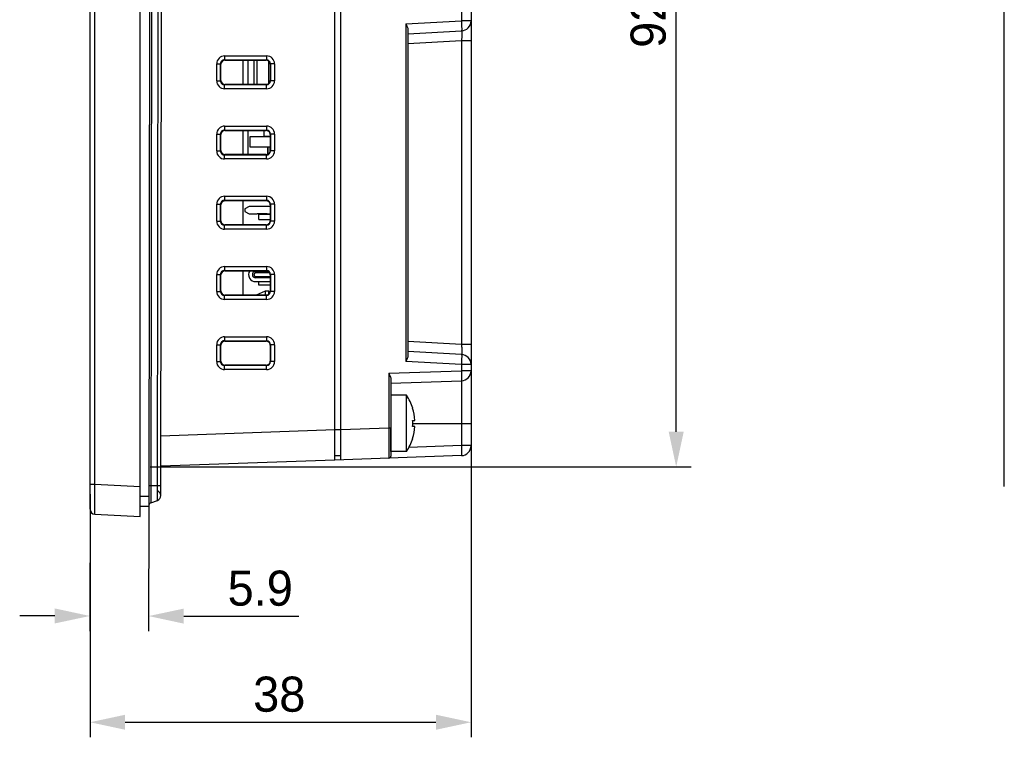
# Model space of a CAD drawing. Header units: millimetres. Extents: x 0 to 594, y 0 to 420.
# Tile 8 of 15: x 320 to 418, y 168 to 240. Entities that reach past the tile are written whole.
import ezdxf

# ---------------------------------------------------------------- set-up
doc = ezdxf.new("R2010")
doc.units = ezdxf.units.MM
doc.header["$LTSCALE"] = 65.395
doc.header["$PDMODE"] = 3
doc.header["$PDSIZE"] = 0.01
doc.layers.get('0').update_dxf_attribs({"linetype": 'CONTINUOUS'})
doc.layers.get('Defpoints').update_dxf_attribs({"linetype": 'CONTINUOUS'})
for name, color, linetype in [('5051106091-SHAPE', 7, 'CONTINUOUS'), ('FH19C-40S-0_5SH__X_8A_S_--SHAPE', 7, 'CONTINUOUS'), ('FRONT_CASE-RE04-SHAPE', 7, 'CONTINUOUS'), ('GASKET-04TW_V2-SHAPE', 7, 'CONTINUOUS'), ('ISO7045-M3X8-4_8-SHAPE', 7, 'CONTINUOUS'), ('LCD_043RIE0928-A4_HONTRON-SHAPE', 7, 'CONTINUOUS'), ('LCD_BRACKET-RE04-SHAPE', 7, 'CONTINUOUS'), ('REAR_CASE-RE04-SHAPE', 7, 'CONTINUOUS'), ('RESET_TACT-SHAPE', 7, 'CONTINUOUS'), ('TERMINAL_BLOCK-SHAPE', 7, 'CONTINUOUS'), ('TOP-RE04-DIM', 7, 'CONTINUOUS'), ('XRJM-S-01-8-8-X-SHAPE', 7, 'CONTINUOUS')]:
    doc.layers.add(name, color=color, linetype=linetype)
doc.styles.get("Standard").update_dxf_attribs({"font": 'gothic.ttf'})
doc.dimstyles.new('DIMSTYLE_2', dxfattribs={"dimtxt": 3.5, "dimasz": 3.5, "dimexe": 1.5, "dimexo": 1, "dimgap": 0.875, "dimtad": 1, "dimdec": 5, "dimdsep": 46, "dimtxsty": 'STANDARD', "dimblk": '_FILLED', "dimblk1": '_FILLED', "dimblk2": '_FILLED', "dimcen": 0.09, "dimadec": 0, "dimazin": 0, "dimtp": 0.3, "dimtm": 0.3, "dimtfac": 1, "dimtdec": 5, "dimtofl": 0, "dimtmove": 0, "dimatfit": 3, "dimldrblk": '_FILLED', "dimfxl": 1, "dimtolj": 1, "dimarcsym": 0})
doc.dimstyles.new('DIMSTYLE_3', dxfattribs={"dimtxt": 3.5, "dimasz": 3.5, "dimexe": 1.5, "dimexo": 1, "dimgap": 0.875, "dimtad": 1, "dimdec": 1, "dimdsep": 46, "dimtxsty": 'STANDARD', "dimblk": '_FILLED', "dimblk1": '_FILLED', "dimblk2": '_FILLED', "dimcen": 0.09, "dimadec": 0, "dimazin": 0, "dimtp": 0.1, "dimtm": 0.1, "dimtfac": 1, "dimtdec": 1, "dimtofl": 0, "dimtmove": 0, "dimatfit": 3, "dimldrblk": '_FILLED', "dimfxl": 1, "dimtolj": 1, "dimarcsym": 0})
doc.dimstyles.new('DIMSTYLE_4', dxfattribs={"dimtxt": 3.5, "dimasz": 3.5, "dimexe": 1.5, "dimexo": 1, "dimgap": 0.875, "dimtad": 1, "dimdec": 1, "dimdsep": 46, "dimtxsty": 'STANDARD', "dimblk": '_FILLED', "dimblk1": '_FILLED', "dimblk2": '_FILLED', "dimcen": 0.09, "dimadec": 0, "dimazin": 0, "dimtp": 0.3, "dimtm": 0.3, "dimtfac": 1, "dimtdec": 1, "dimtofl": 0, "dimtmove": 0, "dimatfit": 3, "dimldrblk": '_FILLED', "dimfxl": 1, "dimtolj": 1, "dimarcsym": 0})

# ---------------------------------------------------------------- blocks, each defined once
blk = doc.blocks.new('_FILLED')
at = {"color": 0, "linetype": 'ByBlock'}
blk.add_solid([(0, 0), (-1, 0.214), (-1, -0.214)], dxfattribs=at)
blk = doc.blocks.new('*D129')
at = {"layer": 'Defpoints', "color": 0, "linetype": 'Continuous', "transparency": 16777216}
for p in [(326.788, 193.41), (332.646, 192.223), (326.769, 180.274)]:
    blk.add_point(p, dxfattribs=at)
at = {"layer": 'TOP-RE04-DIM', "color": 0, "linetype": 'Continuous', "lineweight": -2, "transparency": 16777216}
for p, q in [((326.786, 192.41), (326.767, 178.774)), ((332.644, 191.223), (332.627, 178.766)), ((323.269, 180.279), (319.769, 180.284)), ((336.129, 180.261), (347.625, 180.245))]:
    blk.add_line(p, q, dxfattribs=at)
at = {"layer": 'TOP-RE04-DIM', "color": 0, "linetype": 'Continuous', "lineweight": -2, "transparency": 16777216, "xscale": 3.5, "yscale": 3.5, "zscale": 3.5}
for p, rotation in [((326.769, 180.274), 359.9192706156), ((332.629, 180.266), 179.9192706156)]:
    blk.add_blockref('_FILLED', p, dxfattribs=dict(at, rotation=rotation))
at = {"layer": 'TOP-RE04-DIM', "color": 0, "linetype": 'Continuous', "transparency": 16777216, "insert": (340.51, 184.806), "char_height": 3.5, "attachment_point": 1, "rotation": 359.91927}
blk.add_mtext('\\A1;5.9', dxfattribs=at)
blk = doc.blocks.new('*D130')
at = {"layer": 'Defpoints', "color": 0, "linetype": 'Continuous', "transparency": 16777216}
for p in [(364.788, 199.477), (326.788, 193.41), (364.788, 169.679)]:
    blk.add_point(p, dxfattribs=at)
at = {"layer": 'TOP-RE04-DIM', "color": 0, "linetype": 'Continuous', "lineweight": -2, "transparency": 16777216}
for p, q in [((364.788, 198.477), (364.788, 168.179)), ((326.788, 192.41), (326.788, 168.179)), ((330.288, 169.679), (361.288, 169.679))]:
    blk.add_line(p, q, dxfattribs=at)
at = {"layer": 'TOP-RE04-DIM', "color": 0, "linetype": 'Continuous', "lineweight": -2, "transparency": 16777216, "xscale": 3.5, "yscale": 3.5, "zscale": 3.5, "rotation": 180}
blk.add_blockref('_FILLED', (326.788, 169.679), dxfattribs=at)
at = {"layer": 'TOP-RE04-DIM', "color": 0, "linetype": 'Continuous', "lineweight": -2, "transparency": 16777216, "xscale": 3.5, "yscale": 3.5, "zscale": 3.5}
blk.add_blockref('_FILLED', (364.788, 169.679), dxfattribs=at)
at = {"layer": 'TOP-RE04-DIM', "color": 0, "linetype": 'Continuous', "transparency": 16777216, "insert": (345.657, 174.23), "char_height": 3.5, "attachment_point": 2}
blk.add_mtext('\\A1;38', dxfattribs=at)
blk = doc.blocks.new('*D132')
at = {"layer": 'Defpoints', "color": 0, "linetype": 'Continuous', "transparency": 16777216}
for p in [(331.788, 287.812), (385.246, 287.812), (331.788, 195.142)]:
    blk.add_point(p, dxfattribs=at)
at = {"layer": 'TOP-RE04-DIM', "color": 0, "linetype": 'Continuous', "lineweight": -2, "transparency": 16777216}
for p, q in [((332.788, 287.812), (386.746, 287.812)), ((385.246, 198.642), (385.246, 284.312)), ((332.788, 195.142), (386.746, 195.142))]:
    blk.add_line(p, q, dxfattribs=at)
at = {"layer": 'TOP-RE04-DIM', "color": 0, "linetype": 'Continuous', "lineweight": -2, "transparency": 16777216, "xscale": 3.5, "yscale": 3.5, "zscale": 3.5}
for p, rotation in [((385.246, 287.812), 90), ((385.246, 195.142), 270)]:
    blk.add_blockref('_FILLED', p, dxfattribs=dict(at, rotation=rotation))
at = {"layer": 'TOP-RE04-DIM', "color": 0, "linetype": 'Continuous', "transparency": 16777216, "insert": (380.695, 241.471), "char_height": 3.5, "attachment_point": 2, "rotation": 90}
blk.add_mtext('\\A1;92.7', dxfattribs=at)

msp = doc.modelspace()

# ---------------------------------------------------------------- linework, layer by layer
at = {"layer": '5051106091-SHAPE', "linetype": 'Continuous'}
for p, q in [((343.137511, 235.680533), (343.137511, 233.273726)), ((343.437511, 233.273525), (343.437511, 235.680734)), ((344.597511, 235.587542), (344.597511, 233.366717))]:
    msp.add_line(p, q, dxfattribs=at)
at = {"layer": 'FH19C-40S-0_5SH__X_8A_S_--SHAPE', "linetype": 'Continuous'}
for p, q in [((344.137511, 228.078835), (344.137511, 228.681203)), ((344.742018, 228.078835), (344.137511, 228.078835)), ((344.147511, 228.078835), (344.147511, 228.057129))]:
    msp.add_line(p, q, dxfattribs=at)
msp.add_arc((344.379591, 228.078835), 0.05, 334.19139189, 0, dxfattribs=at)
at = {"layer": 'FRONT_CASE-RE04-SHAPE', "linetype": 'Continuous'}
for p, q in [((331.787511, 190.177129), (331.787511, 292.777129)), ((326.787511, 190.913651), (326.787511, 292.040608)), ((327.261343, 193.410224), (327.261343, 289.544034)), ((351.187511, 195.819672), (351.187511, 287.134587)), ((340.207679, 236.113403), (340.1942, 235.720384)), ((340.1942, 235.720384), (340.236022, 235.678587)), ((340.1942, 235.720384), (344.380831, 235.720384)), ((340.207679, 236.113403), (344.39431, 236.113403)), ((340.236022, 235.678587), (344.341811, 235.68134)), ((344.380831, 235.720384), (344.341811, 235.68134)), ((344.39431, 236.113403), (344.380831, 235.720384)), ((339.414721, 233.633331), (339.414721, 235.320928)), ((339.414721, 235.320928), (339.794021, 235.320928)), ((339.794021, 233.633331), (339.794021, 235.320928)), ((339.794021, 235.320928), (339.836351, 235.278624)), ((339.836351, 233.675635), (339.836351, 235.278624)), ((344.78053, 235.319961), (344.742018, 235.281425)), ((344.742018, 235.281425), (344.742018, 233.672833)), ((344.78053, 235.319961), (344.78053, 233.634298)), ((345.187268, 235.319961), (344.78053, 235.319961)), ((345.187268, 235.319961), (345.187268, 233.634298)), ((339.414721, 233.633331), (339.794021, 233.633331)), ((339.794021, 233.633331), (339.836351, 233.675635)), ((340.1942, 233.233875), (340.236022, 233.275672)), ((340.207679, 232.840856), (340.1942, 233.233875)), ((344.380831, 233.233875), (340.1942, 233.233875)), ((344.39431, 232.840856), (340.207679, 232.840856)), ((344.341811, 233.272919), (340.236022, 233.275672)), ((344.380831, 233.233875), (344.341811, 233.272919)), ((344.39431, 232.840856), (344.380831, 233.233875)), ((344.78053, 233.634298), (344.742018, 233.672833)), ((345.187268, 233.634298), (344.78053, 233.634298)), ((340.207679, 229.113403), (340.1942, 228.720384)), ((340.207679, 229.113403), (344.39431, 229.113403)), ((344.39431, 229.113403), (344.380831, 228.720384)), ((339.414721, 226.633331), (339.414721, 228.320928)), ((339.414721, 228.320928), (339.794021, 228.320928)), ((339.794021, 226.633331), (339.794021, 228.320928)), ((339.794021, 228.320928), (339.836351, 228.278624)), ((339.836351, 226.675635), (339.836351, 228.278624)), ((340.1942, 228.720384), (340.236022, 228.678587)), ((340.1942, 228.720384), (344.380831, 228.720384)), ((340.236022, 228.678587), (344.341811, 228.68134)), ((344.380831, 228.720384), (344.341811, 228.68134)), ((344.78053, 228.319961), (344.742018, 228.281425)), ((344.742018, 228.281425), (344.742018, 226.672833)), ((344.78053, 228.319961), (344.78053, 226.634298)), ((345.187268, 228.319961), (344.78053, 228.319961)), ((345.187268, 228.319961), (345.187268, 226.634298)), ((339.414721, 226.633331), (339.794021, 226.633331)), ((339.794021, 226.633331), (339.836351, 226.675635)), ((340.1942, 226.233875), (340.236022, 226.275672)), ((340.207679, 225.840856), (340.1942, 226.233875)), ((344.380831, 226.233875), (340.1942, 226.233875)), ((344.341811, 226.272919), (340.236022, 226.275672)), ((344.380831, 226.233875), (344.341811, 226.272919)), ((344.39431, 225.840856), (344.380831, 226.233875)), ((344.78053, 226.634298), (344.742018, 226.672833)), ((345.187268, 226.634298), (344.78053, 226.634298)), ((344.39431, 225.840856), (340.207679, 225.840856)), ((340.207679, 222.113403), (340.1942, 221.720384)), ((340.207679, 222.113403), (344.39431, 222.113403)), ((344.39431, 222.113403), (344.380831, 221.720384)), ((339.414721, 219.633331), (339.414721, 221.320928)), ((339.414721, 221.320928), (339.794021, 221.320928)), ((339.794021, 219.633331), (339.794021, 221.320928)), ((339.794021, 221.320928), (339.836351, 221.278624)), ((339.836351, 219.675635), (339.836351, 221.278624)), ((340.1942, 221.720384), (340.236022, 221.678587)), ((340.1942, 221.720384), (344.380831, 221.720384)), ((340.236022, 221.678587), (344.341811, 221.68134)), ((344.380831, 221.720384), (344.341811, 221.68134)), ((344.78053, 221.319961), (344.742018, 221.281425)), ((344.742018, 221.281425), (344.742018, 219.672833)), ((344.78053, 221.319961), (344.78053, 219.634298)), ((345.187268, 221.319961), (344.78053, 221.319961)), ((345.187268, 221.319961), (345.187268, 219.634298)), ((339.414721, 219.633331), (339.794021, 219.633331)), ((339.794021, 219.633331), (339.836351, 219.675635)), ((340.1942, 219.233875), (340.236022, 219.275672)), ((340.207679, 218.840856), (340.1942, 219.233875)), ((344.380831, 219.233875), (340.1942, 219.233875)), ((344.341811, 219.272919), (340.236022, 219.275672)), ((344.380831, 219.233875), (344.341811, 219.272919)), ((344.39431, 218.840856), (344.380831, 219.233875)), ((344.78053, 219.634298), (344.742018, 219.672833)), ((345.187268, 219.634298), (344.78053, 219.634298)), ((344.39431, 218.840856), (340.207679, 218.840856)), ((340.207679, 215.113403), (340.1942, 214.720384)), ((340.207679, 215.113403), (344.39431, 215.113403)), ((344.39431, 215.113403), (344.380831, 214.720384)), ((339.414721, 212.633331), (339.414721, 214.320928)), ((339.414721, 214.320928), (339.794021, 214.320928)), ((339.794021, 214.320928), (339.836351, 214.278624)), ((339.794021, 212.633331), (339.794021, 214.320928)), ((339.836351, 212.675635), (339.836351, 214.278624)), ((340.1942, 214.720384), (340.236022, 214.678587)), ((340.1942, 214.720384), (344.380831, 214.720384)), ((340.236022, 214.678587), (344.341811, 214.68134)), ((344.380831, 214.720384), (344.341811, 214.68134)), ((344.78053, 214.319961), (344.742018, 214.281425)), ((344.742018, 214.281425), (344.742018, 212.672833)), ((345.187268, 214.319961), (344.78053, 214.319961)), ((344.78053, 214.319961), (344.78053, 212.634298)), ((345.187268, 214.319961), (345.187268, 212.634298)), ((339.414721, 212.633331), (339.794021, 212.633331)), ((339.794021, 212.633331), (339.836351, 212.675635)), ((340.1942, 212.233875), (340.236022, 212.275672)), ((344.380831, 212.233875), (340.1942, 212.233875)), ((340.207679, 211.840856), (340.1942, 212.233875)), ((344.341811, 212.272919), (340.236022, 212.275672)), ((344.380831, 212.233875), (344.341811, 212.272919)), ((344.39431, 211.840856), (344.380831, 212.233875)), ((344.78053, 212.634298), (344.742018, 212.672833)), ((345.187268, 212.634298), (344.78053, 212.634298)), ((344.39431, 211.840856), (340.207679, 211.840856)), ((339.414721, 207.320928), (339.794021, 207.320928)), ((339.414721, 205.633331), (339.414721, 207.320928)), ((339.794021, 207.320928), (339.836351, 207.278624)), ((339.794021, 205.633331), (339.794021, 207.320928)), ((339.836351, 205.675635), (339.836351, 207.278624)), ((340.207679, 208.113403), (340.1942, 207.720384)), ((340.1942, 207.720384), (344.380831, 207.720384)), ((340.1942, 207.720384), (340.236022, 207.678587)), ((340.207679, 208.113403), (344.39431, 208.113403)), ((340.236022, 207.678587), (344.341811, 207.68134)), ((344.380831, 207.720384), (344.341811, 207.68134)), ((344.39431, 208.113403), (344.380831, 207.720384)), ((344.78053, 207.319961), (344.742018, 207.281425)), ((344.742018, 207.281425), (344.742018, 205.672833)), ((345.187268, 207.319961), (344.78053, 207.319961)), ((344.78053, 207.319961), (344.78053, 205.634298)), ((345.187268, 207.319961), (345.187268, 205.634298)), ((339.414721, 205.633331), (339.794021, 205.633331)), ((339.794021, 205.633331), (339.836351, 205.675635)), ((340.1942, 205.233875), (340.236022, 205.275672)), ((344.341811, 205.272919), (340.236022, 205.275672)), ((344.380831, 205.233875), (344.341811, 205.272919)), ((344.78053, 205.634298), (344.742018, 205.672833)), ((345.187268, 205.634298), (344.78053, 205.634298)), ((344.380831, 205.233875), (340.1942, 205.233875)), ((340.207679, 204.840856), (340.1942, 205.233875)), ((344.39431, 204.840856), (340.207679, 204.840856)), ((344.39431, 204.840856), (344.380831, 205.233875)), ((351.187511, 198.817844), (333.854273, 198.212554)), ((351.787511, 198.838797), (351.187511, 198.838797)), ((351.187511, 195.819672), (333.850048, 195.214234)), ((351.787511, 196.240624), (351.187511, 196.235388)), ((326.787511, 193.410224), (327.261343, 193.410224)), ((327.261343, 193.410224), (331.787511, 193.173018)), ((327.261343, 190.414336), (331.787511, 190.177129))]:
    msp.add_line(p, q, dxfattribs=at)
at = {"layer": 'FRONT_CASE-RE04-SHAPE', "color": 7, "linetype": 'Continuous'}
msp.add_line((417.969015, 193.173018), (417.969015, 289.781241), dxfattribs=at)
at = {"layer": 'FRONT_CASE-RE04-SHAPE', "linetype": 'Continuous'}
for centre, radius, start, end in [((340.207367, 235.320713), 0.792659, 89.97746342, 179.98442366), ((340.193467, 235.3209), 0.39946, 89.89490863, 179.99592532), ((344.380384, 235.320276), 0.400123, 359.95489904, 89.93602322), ((344.393916, 235.320094), 0.793323, 359.9903849, 89.97157142), ((340.207378, 233.633536), 0.79266, 180.01485389, 270.02176224), ((340.193473, 233.633355), 0.399461, 180.00339751, 270.10422838), ((344.380388, 233.633988), 0.400125, 270.06345349, 0.04428977), ((344.393925, 233.634175), 0.793323, 270.02777403, 0.00888408), ((340.207367, 228.320713), 0.792659, 89.97746342, 179.98442366), ((344.393916, 228.320094), 0.793323, 359.9903849, 89.97157142), ((340.193467, 228.3209), 0.39946, 89.89490864, 179.99592531), ((344.380384, 228.320276), 0.400123, 359.95489905, 89.93602322), ((340.207378, 226.633536), 0.79266, 180.01485388, 270.02176224), ((340.193473, 226.633355), 0.399461, 180.00339749, 270.10422839), ((344.380388, 226.633988), 0.400125, 270.06345349, 0.04428977), ((344.393925, 226.634175), 0.793323, 270.02777405, 0.00888407), ((340.207367, 221.320713), 0.792659, 89.97746343, 179.98442365), ((344.393916, 221.320094), 0.793323, 359.9903849, 89.97157142), ((340.193467, 221.3209), 0.39946, 89.89490862, 179.99592533), ((344.380384, 221.320276), 0.400123, 359.95489905, 89.93602321), ((340.207378, 219.633536), 0.79266, 180.01485387, 270.02176225), ((340.193473, 219.633355), 0.399461, 180.00339749, 270.10422839), ((344.380388, 219.633988), 0.400125, 270.06345349, 0.04428977), ((344.393925, 219.634175), 0.793323, 270.02777404, 0.00888408), ((340.207367, 214.320713), 0.792659, 89.97746344, 179.98442364), ((344.393916, 214.320094), 0.793323, 359.9903849, 89.97157142), ((340.193467, 214.3209), 0.39946, 89.89490862, 179.99592533), ((344.380384, 214.320276), 0.400123, 359.95489905, 89.93602321), ((340.207378, 212.633536), 0.79266, 180.01485387, 270.02176226), ((340.193473, 212.633355), 0.399461, 180.00339751, 270.10422838), ((344.380388, 212.633988), 0.400125, 270.06345349, 0.04428978), ((344.393925, 212.634175), 0.793323, 270.02777405, 0.00888406), ((340.207367, 207.320713), 0.792659, 89.97746342, 179.98442366), ((340.193467, 207.3209), 0.39946, 89.89490862, 179.99592533), ((344.380384, 207.320276), 0.400123, 359.95489905, 89.93602322), ((344.393916, 207.320094), 0.793323, 359.9903849, 89.97157142), ((340.207378, 205.633536), 0.79266, 180.01485387, 270.02176226), ((340.193473, 205.633355), 0.399461, 180.00339751, 270.10422836), ((344.380388, 205.633988), 0.400125, 270.06345349, 0.04428977), ((344.393925, 205.634175), 0.793323, 270.02777404, 0.00888408), ((327.287511, 190.913651), 0.5, 180, 267)]:
    msp.add_arc(centre, radius, start, end, dxfattribs=at)
for centre, major_axis, ratio, start_param, end_param in [((344.341933, 235.281279), (0.305241, 0.258739), 0.999629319, -0.702948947, 0.868152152), ((340.236388, 235.278526), (-0.246318, 0.315288), 0.999749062, -0.662410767, 0.907471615), ((340.236388, 233.675732), (0.246318, 0.315288), 0.999749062, -4.049064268, -2.479181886), ((344.341933, 233.67298), (0.305241, -0.258739), 0.999629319, -0.868152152, 0.702948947), ((340.236388, 228.278526), (-0.246318, 0.315288), 0.999749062, -0.662410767, 0.907471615), ((344.341933, 228.281279), (0.305241, 0.258739), 0.999629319, -0.702948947, 0.868152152), ((340.236388, 226.675732), (0.246318, 0.315288), 0.999749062, -4.049064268, -2.479181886), ((344.341933, 226.67298), (0.305241, -0.258739), 0.999629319, -0.868152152, 0.702948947), ((340.236388, 221.278526), (-0.246318, 0.315288), 0.999749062, -0.662410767, 0.907471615), ((344.341933, 221.281279), (0.305241, 0.258739), 0.999629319, -0.702948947, 0.868152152), ((340.236388, 219.675732), (0.246318, 0.315288), 0.999749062, -4.049064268, -2.479181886), ((344.341933, 219.67298), (0.305241, -0.258739), 0.999629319, -0.868152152, 0.702948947), ((340.236388, 214.278526), (-0.246318, 0.315288), 0.999749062, -0.662410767, 0.907471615), ((344.341933, 214.281279), (0.305241, 0.258739), 0.999629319, -0.702948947, 0.868152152), ((340.236388, 212.675732), (0.246318, 0.315288), 0.999749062, -4.049064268, -2.479181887), ((344.341933, 212.67298), (0.305241, -0.258739), 0.999629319, -0.868152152, 0.702948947), ((340.236388, 207.278526), (-0.246318, 0.315288), 0.999749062, -0.662410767, 0.907471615), ((344.341933, 207.281279), (0.305241, 0.258739), 0.999629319, -0.702948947, 0.868152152), ((340.236388, 205.675732), (0.246318, 0.315288), 0.999749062, -4.049064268, -2.479181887), ((344.341933, 205.67298), (0.305241, -0.258739), 0.999629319, -0.868152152, 0.702948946)]:
    msp.add_ellipse(centre, major_axis=major_axis, ratio=ratio, start_param=start_param, end_param=end_param, dxfattribs=at)
msp.add_open_spline([(327.261343, 190.414336), (327.260052, 190.414406), (327.260292, 190.421738), (327.258254, 190.430359), (327.25781, 190.449672), (327.25656, 190.474245), (327.255721, 190.506665), (327.254415, 190.563381), (327.253162, 190.651419), (327.25199, 190.776654), (327.251157, 190.927293), (327.250654, 191.101826), (327.250497, 191.298602), (327.250688, 191.515716), (327.251432, 191.839679), (327.253259, 192.278386), (327.25665, 192.833216), (327.259648, 193.215395), (327.261343, 193.410224)], degree=3, knots=[0, 0, 0, 0, 0.001295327, 0.004943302, 0.010970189, 0.0193706, 0.030131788, 0.043224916, 0.076274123, 0.118219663, 0.168649, 0.227091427, 0.292972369, 0.365668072, 0.44447427, 0.617336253, 0.804922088, 1, 1, 1, 1], dxfattribs=at)
at = {"layer": 'GASKET-04TW_V2-SHAPE', "linetype": 'Continuous'}
for p, q in [((332.786028, 291.723396), (332.644424, 191.223496)), ((332.982949, 291.388141), (332.84229, 191.558195)), ((333.51625, 191.802422), (333.656219, 291.142016)), ((333.845902, 192.271804), (333.984547, 290.671706)), ((332.647312, 193.273494), (333.847311, 193.271803)), ((331.787511, 192.224704), (332.645833, 192.223495)), ((332.84229, 191.558195), (333.51625, 191.802422)), ((331.787511, 191.224703), (332.644424, 191.223496))]:
    msp.add_line(p, q, dxfattribs=at)
for centre, radius, start, end in [((333.345903, 192.272508), 0.5, 289.91927062, 69.91927062), ((332.944498, 191.276143), 0.3, 109.91927062, 168.25260399)]:
    msp.add_arc(centre, radius, start, end, dxfattribs=at)
at = {"layer": 'ISO7045-M3X8-4_8-SHAPE', "linetype": 'Continuous'}
for p, q in [((358.338982, 202.277129), (356.787511, 202.277129)), ((358.338982, 196.677129), (358.338982, 202.277129)), ((358.956772, 200.977129), (358.966221, 200.977129)), ((358.956772, 199.777129), (359.178487, 199.777129)), ((356.787511, 196.677129), (356.787511, 199.00666)), ((359.178487, 199.177129), (358.956772, 199.177129)), ((358.966221, 197.977129), (358.956772, 197.977129)), ((358.338982, 196.677129), (356.787511, 196.677129))]:
    msp.add_line(p, q, dxfattribs=at)
for radius, start, end in [(5, 17.45760312, 34.05579774), (4.990992, 3.44602869, 17.4901275), (4.769696, 356.39388186, 3.60611814), (4.990992, 342.5098725, 356.55397131), (5, 325.94420226, 342.54239688)]:
    msp.add_arc((354.196519, 199.477129), radius, start, end, dxfattribs=at)
at = {"layer": 'LCD_043RIE0928-A4_HONTRON-SHAPE', "linetype": 'Continuous'}
for p, q in [((342.537511, 235.68013), (342.537511, 233.274129)), ((342.537511, 228.68013), (342.537511, 226.274129)), ((344.737511, 226.617279), (344.737511, 227.057129))]:
    msp.add_line(p, q, dxfattribs=at)
at = {"layer": 'LCD_BRACKET-RE04-SHAPE', "linetype": 'Continuous'}
for p, q in [((342.037511, 235.679795), (342.037511, 233.274464)), ((342.037511, 228.679795), (342.037511, 226.274464)), ((342.037511, 221.679795), (342.037511, 219.274464)), ((342.037511, 214.679795), (342.037511, 212.274464))]:
    msp.add_line(p, q, dxfattribs=at)
at = {"layer": 'REAR_CASE-RE04-SHAPE', "linetype": 'Continuous'}
for p, q in [((351.787511, 195.840624), (351.787511, 287.113635)), ((364.787511, 285.693976), (364.787511, 197.260283)), ((363.822411, 245.481465), (363.822411, 239.606263)), ((358.294491, 239.316557), (363.822411, 239.606263)), ((358.294491, 239.316557), (358.294491, 205.637702)), ((358.487511, 238.735637), (358.487511, 206.218621)), ((364.787511, 239.606263), (363.822411, 239.606263)), ((358.487511, 238.327129), (363.839847, 238.607633)), ((363.839847, 237.609004), (358.487511, 237.3285)), ((364.787511, 237.609004), (363.839847, 237.609004)), ((363.839847, 237.609004), (363.839847, 207.345255)), ((344.511329, 226.311465), (344.511329, 227.057129)), ((344.537511, 226.325077), (344.537511, 227.057129)), ((363.839847, 207.345255), (358.487511, 207.625759)), ((364.787511, 207.345255), (363.839847, 207.345255)), ((363.839847, 206.346625), (358.487511, 206.627129)), ((363.822411, 205.347996), (358.294491, 205.637702)), ((364.787511, 205.347996), (363.822411, 205.347996)), ((363.822411, 205.347996), (363.822411, 204.722184)), ((356.594491, 204.46978), (363.822411, 204.722184)), ((356.594491, 204.46978), (356.594491, 199.00666)), ((364.787511, 204.722184), (363.822411, 204.722184)), ((356.787511, 203.885817), (356.787511, 196.208366)), ((356.787511, 203.477129), (363.822411, 203.722794)), ((363.822411, 203.722794), (363.822411, 197.260283)), ((358.966215, 199.477129), (364.787511, 199.477129)), ((356.594491, 199.00666), (351.787511, 198.838797)), ((356.787511, 199.00666), (356.594491, 199.00666)), ((363.822411, 197.260283), (358.580032, 197.077215)), ((364.787511, 197.260283), (363.822411, 197.260283)), ((363.822411, 196.260892), (351.187511, 195.819672))]:
    msp.add_line(p, q, dxfattribs=at)
for centre, radius, start, end in [((363.787511, 239.606263), 1, 273, 0), ((363.787511, 205.347996), 1, 0, 87), ((363.787511, 204.722184), 1, 272, 0), ((363.787511, 197.260283), 1, 272, 0), ((356.587511, 196.208366), 0.2, 272, 0)]:
    msp.add_arc(centre, radius, start, end, dxfattribs=at)
for points, knots in [([(358.294491, 239.316557), (358.339341, 239.218421), (358.405428, 239.07384), (358.470432, 238.879198), (358.487511, 238.78221), (358.487511, 238.735637)], [0, 0, 0, 0, 0.525846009, 0.773029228, 1, 1, 1, 1]), ([(363.822411, 239.606263), (363.825804, 239.541429), (363.832034, 239.414192), (363.83979, 239.229449), (363.845605, 239.059118), (363.84927, 238.909825), (363.850557, 238.801126), (363.850222, 238.72901), (363.849398, 238.68698), (363.848057, 238.654451), (363.846177, 238.629403), (363.844074, 238.616735), (363.841811, 238.607736), (363.839847, 238.607633)], [0, 0, 0, 0, 0.194681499, 0.381987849, 0.554471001, 0.705710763, 0.82986055, 0.880264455, 0.922214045, 0.955350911, 0.979355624, 0.994103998, 1, 1, 1, 1]), ([(363.839844, 238.607633), (363.842048, 238.607747), (363.846812, 238.600062), (363.849589, 238.586514), (363.853482, 238.562336), (363.857537, 238.513235), (363.860838, 238.429906), (363.861854, 238.307337), (363.860263, 238.157606), (363.856003, 237.986783), (363.849228, 237.801513), (363.8432, 237.673976), (363.839843, 237.609004)], [0, 0, 0, 0, 0.006606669, 0.021292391, 0.045061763, 0.077907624, 0.169814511, 0.293794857, 0.445119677, 0.617848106, 0.805272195, 1, 1, 1, 1]), ([(363.839844, 207.345255), (363.8432, 207.280283), (363.849229, 207.152751), (363.856002, 206.967485), (363.860263, 206.796667), (363.861854, 206.646934), (363.860838, 206.524363), (363.857538, 206.44103), (363.853483, 206.391926), (363.849589, 206.367745), (363.846812, 206.354196), (363.842048, 206.346512), (363.839843, 206.346626)], [0, 0, 0, 0, 0.194726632, 0.382139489, 0.554864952, 0.706191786, 0.830174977, 0.922086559, 0.954935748, 0.978707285, 0.993393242, 1, 1, 1, 1]), ([(363.839847, 206.346625), (363.841811, 206.346522), (363.844074, 206.337524), (363.846177, 206.324856), (363.848057, 206.299808), (363.849398, 206.267279), (363.850222, 206.225249), (363.850557, 206.153133), (363.84927, 206.044434), (363.845605, 205.895141), (363.83979, 205.72481), (363.832034, 205.540066), (363.825804, 205.41283), (363.822411, 205.347996)], [0, 0, 0, 0, 0.005896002, 0.020644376, 0.044649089, 0.077785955, 0.119735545, 0.17013945, 0.294289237, 0.445528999, 0.618012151, 0.805318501, 1, 1, 1, 1]), ([(358.487511, 206.218621), (358.487511, 206.172049), (358.470432, 206.075061), (358.405428, 205.880419), (358.339341, 205.735838), (358.294491, 205.637702)], [0, 0, 0, 0, 0.226970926, 0.474154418, 1, 1, 1, 1]), ([(356.594491, 204.46978), (356.639269, 204.371094), (356.705262, 204.225678), (356.77031, 204.030067), (356.787511, 203.932614), (356.787511, 203.885817)], [0, 0, 0, 0, 0.525711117, 0.772982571, 1, 1, 1, 1]), ([(363.822411, 204.722184), (363.824675, 204.657272), (363.828687, 204.529884), (363.833222, 204.344936), (363.836066, 204.174427), (363.837125, 204.024994), (363.836513, 203.916214), (363.834917, 203.844063), (363.833359, 203.802022), (363.831447, 203.769497), (363.829127, 203.744466), (363.826801, 203.731826), (363.824378, 203.722862), (363.822411, 203.722794)], [0, 0, 0, 0, 0.194648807, 0.381941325, 0.55442435, 0.705672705, 0.829834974, 0.880245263, 0.92220073, 0.955342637, 0.979351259, 0.994102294, 1, 1, 1, 1]), ([(356.594491, 199.00666), (356.594945, 198.811612), (356.595747, 198.429012), (356.596654, 197.873579), (356.597142, 197.434399), (356.597341, 197.110093), (356.597392, 196.892765), (356.59735, 196.69583), (356.597215, 196.521191), (356.596991, 196.370516), (356.596719, 196.260619), (356.596449, 196.185734), (356.596228, 196.139687), (356.596018, 196.100506), (356.595704, 196.068418), (356.595601, 196.043134), (356.595013, 196.027062), (356.595245, 196.016935), (356.59428, 196.013056), (356.595701, 196.008532), (356.594491, 196.008487)], [0, 0, 0, 0, 0.195165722, 0.382829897, 0.555766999, 0.634608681, 0.707330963, 0.773224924, 0.831662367, 0.882075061, 0.923988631, 0.941628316, 0.957001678, 0.970072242, 0.98080716, 0.989184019, 0.995182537, 0.997285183, 0.998789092, 1, 1, 1, 1]), ([(363.822411, 197.260283), (363.824675, 197.19537), (363.828687, 197.067983), (363.833222, 196.883034), (363.836066, 196.712526), (363.837125, 196.563093), (363.836513, 196.454312), (363.834917, 196.382161), (363.833359, 196.340121), (363.831447, 196.307595), (363.829127, 196.282564), (363.826801, 196.269924), (363.824378, 196.260961), (363.822411, 196.260892)], [0, 0, 0, 0, 0.194648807, 0.381941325, 0.55442435, 0.705672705, 0.829834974, 0.880245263, 0.92220073, 0.955342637, 0.979351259, 0.994102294, 1, 1, 1, 1])]:
    msp.add_open_spline(points, degree=3, knots=knots, dxfattribs=at)
at = {"layer": 'RESET_TACT-SHAPE', "linetype": 'Continuous'}
for p, q in [((342.670524, 221.102129), (342.237511, 220.852129)), ((344.742018, 221.102129), (342.670524, 221.102129)), ((342.237511, 220.852129), (342.237511, 220.602129)), ((342.237511, 220.602129), (342.670524, 220.352129)), ((342.670524, 220.352129), (343.437511, 220.352129)), ((343.437511, 220.352129), (343.437511, 220.402129)), ((343.437511, 220.402129), (344.437511, 220.402129)), ((344.437511, 220.402129), (344.437511, 220.352129)), ((344.437511, 220.352129), (344.742018, 220.352129))]:
    msp.add_line(p, q, dxfattribs=at)
at = {"layer": 'TERMINAL_BLOCK-SHAPE', "linetype": 'Continuous'}
for p, q in [((342.737511, 228.057129), (342.737511, 227.057129)), ((344.742018, 228.057129), (342.737511, 228.057129)), ((342.737511, 227.057129), (344.742018, 227.057129))]:
    msp.add_line(p, q, dxfattribs=at)
at = {"layer": 'XRJM-S-01-8-8-X-SHAPE', "linetype": 'Continuous'}
for p, q in [((343.617511, 219.807129), (343.617511, 220.307129)), ((344.742018, 220.307129), (343.617511, 220.307129)), ((343.617511, 219.807129), (344.742018, 219.807129)), ((343.297511, 214.632129), (344.532681, 214.632129)), ((343.297511, 214.482129), (343.297511, 214.632129)), ((344.68664, 214.482127), (343.297511, 214.482126)), ((343.297511, 214.132133), (344.742018, 214.132133)), ((343.297511, 213.982129), (343.297511, 214.132129)), ((344.742018, 213.982129), (343.297511, 213.982129)), ((343.297511, 213.607129), (344.742018, 213.607129)), ((344.742018, 213.592129), (343.617511, 213.592129)), ((343.617511, 213.242129), (343.617511, 213.592129)), ((344.742018, 213.242129), (343.617511, 213.242129)), ((344.267511, 212.642129), (343.35532, 212.27358)), ((344.597511, 212.642129), (344.267511, 212.642129)), ((344.267511, 212.642129), (344.267511, 212.272969)), ((344.727407, 212.569965), (344.597511, 212.642129)), ((344.597511, 212.642129), (344.597511, 212.366717))]:
    msp.add_line(p, q, dxfattribs=at)
for radius, start in [(0.7, 147.73319277), (0.325, 90), (0.174996, 90)]:
    msp.add_arc((343.297511, 214.307129), radius, start, 270, dxfattribs=at)

# ---------------------------------------------------------------- dimensions: what is measured, and where the dimension line sits
at = {"layer": 'TOP-RE04-DIM', "linetype": 'Continuous'}
for base, p1, p2, angle, dimstyle, picture, middle in [((385.246331, 287.81205), (331.787511, 195.142209), (331.787511, 287.81205), 90, 'DIMSTYLE_4', '*D132', (385.246331, 241.471415)), ((326.769003, 180.274134), (332.645833, 192.223495), (326.787511, 193.410224), 179.91927062, 'DIMSTYLE_3', '*D129', (343.626849, 180.250381))]:
    dim = msp.add_linear_dim(base=base, p1=p1, p2=p2, angle=angle, dimstyle=dimstyle, dxfattribs=at)
    dim.commit()
    dim.dimension.update_dxf_attribs({"geometry": picture, "text_midpoint": middle, "dimtype": 160})
dim = msp.add_linear_dim(base=(364.787511, 169.679054), p1=(326.787511, 193.410224), p2=(364.787511, 199.477129), dimstyle='DIMSTYLE_2', dxfattribs=at)
dim.commit()
dim.dimension.update_dxf_attribs({"geometry": '*D130', "text_midpoint": (345.656881, 169.679054), "dimtype": 160})

doc.saveas('drawing.dxf')
